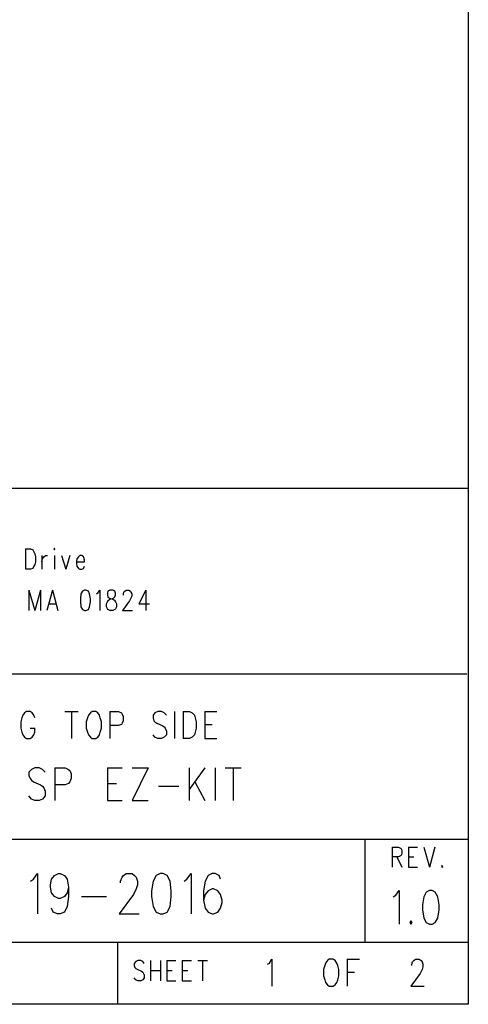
# Model space of a CAD drawing. Extents: x 11.9 to 28.1, y 10.8 to 21.2.
# Tile 11 of 13: x 27 to 28.1, y 10.8 to 13.2. Entities that reach past the tile are written whole.
import ezdxf

# ---------------------------------------------------------------- set-up
doc = ezdxf.new("R2010")
doc.units = 0
doc.header["$MEASUREMENT"] = 0
doc.layers.add('LAYNR1', color=2, linetype='Continuous')

msp = doc.modelspace()

# ---------------------------------------------------------------- linework, layer by layer
at = {"layer": 'LAYNR1'}
for points in [[(28.097, 21.199), (28.097, 10.799)], [(23.393, 12.049), (28.097, 12.049)], [(28.097, 12.049), (28.097, 10.816)], [(27.024, 11.902), (27.024, 11.853)], [(27.024, 11.902), (27.036, 11.902), (27.041, 11.9), (27.044, 11.895), (27.046, 11.89), (27.048, 11.883), (27.048, 11.871), (27.046, 11.864), (27.044, 11.86), (27.041, 11.855), (27.036, 11.853), (27.024, 11.853)], [(27.063, 11.886), (27.063, 11.853)], [(27.063, 11.871), (27.065, 11.878), (27.068, 11.883), (27.072, 11.886), (27.077, 11.886)], [(27.094, 11.886), (27.094, 11.853)], [(27.111, 11.886), (27.121, 11.853)], [(27.131, 11.886), (27.121, 11.853)], [(27.147, 11.871), (27.167, 11.871), (27.167, 11.876), (27.165, 11.881), (27.164, 11.883), (27.16, 11.886), (27.155, 11.886), (27.152, 11.883), (27.148, 11.878), (27.147, 11.871), (27.147, 11.867), (27.148, 11.86), (27.152, 11.855), (27.155, 11.853), (27.16, 11.853), (27.164, 11.855), (27.167, 11.86)], [(27.032, 11.802), (27.032, 11.753)], [(27.032, 11.802), (27.046, 11.753)], [(27.06, 11.802), (27.046, 11.753)], [(27.06, 11.802), (27.06, 11.753)], [(27.089, 11.802), (27.075, 11.753)], [(27.089, 11.802), (27.102, 11.753)], [(27.196, 11.793), (27.199, 11.795), (27.204, 11.802), (27.204, 11.753)], [(27.261, 11.79), (27.261, 11.793), (27.262, 11.797), (27.264, 11.8), (27.268, 11.802), (27.274, 11.802), (27.278, 11.8), (27.279, 11.797), (27.281, 11.793), (27.281, 11.788), (27.279, 11.783), (27.276, 11.776), (27.259, 11.753), (27.283, 11.753)], [(27.315, 11.802), (27.298, 11.769), (27.324, 11.769)], [(27.315, 11.802), (27.315, 11.753)], [(27.08, 11.769), (27.097, 11.769)], [(28.093, 11.599), (25.597, 11.599)], [(27.046, 11.493), (27.044, 11.499), (27.04, 11.505), (27.035, 11.508), (27.026, 11.508), (27.021, 11.505), (27.017, 11.499), (27.015, 11.493), (27.012, 11.483), (27.012, 11.468), (27.015, 11.458), (27.017, 11.452), (27.021, 11.446), (27.026, 11.443), (27.035, 11.443), (27.04, 11.446), (27.044, 11.452), (27.046, 11.458), (27.046, 11.468)], [(27.119, 11.508), (27.151, 11.508)], [(27.135, 11.508), (27.135, 11.443)], [(27.228, 11.508), (27.228, 11.443)], [(27.228, 11.508), (27.249, 11.508), (27.256, 11.505), (27.258, 11.502), (27.26, 11.496), (27.26, 11.486), (27.258, 11.48), (27.256, 11.477), (27.249, 11.474), (27.228, 11.474)], [(27.365, 11.499), (27.36, 11.505), (27.353, 11.508), (27.344, 11.508), (27.337, 11.505), (27.333, 11.499), (27.333, 11.493), (27.335, 11.486), (27.337, 11.483), (27.342, 11.48), (27.355, 11.474), (27.36, 11.471), (27.362, 11.468), (27.365, 11.461), (27.365, 11.452), (27.36, 11.446), (27.353, 11.443), (27.344, 11.443), (27.337, 11.446), (27.333, 11.452)], [(27.385, 11.508), (27.385, 11.443)], [(27.406, 11.508), (27.406, 11.443)], [(27.406, 11.508), (27.421, 11.508), (27.428, 11.505), (27.433, 11.499), (27.435, 11.493), (27.437, 11.483), (27.437, 11.468), (27.435, 11.458), (27.433, 11.452), (27.428, 11.446), (27.421, 11.443), (27.406, 11.443)], [(27.458, 11.508), (27.458, 11.443)], [(27.458, 11.508), (27.487, 11.508)], [(27.458, 11.477), (27.476, 11.477)], [(27.035, 11.468), (27.046, 11.468)], [(27.458, 11.443), (27.487, 11.443)], [(27.071, 11.361), (27.065, 11.368), (27.057, 11.372), (27.046, 11.372), (27.038, 11.368), (27.032, 11.361), (27.032, 11.353), (27.035, 11.346), (27.038, 11.342), (27.043, 11.338), (27.06, 11.331), (27.065, 11.327), (27.068, 11.323), (27.071, 11.315), (27.071, 11.304), (27.065, 11.296), (27.057, 11.293), (27.046, 11.293), (27.038, 11.296), (27.032, 11.304)], [(27.095, 11.372), (27.095, 11.293)], [(27.095, 11.372), (27.12, 11.372), (27.128, 11.368), (27.131, 11.365), (27.134, 11.357), (27.134, 11.346), (27.131, 11.338), (27.128, 11.334), (27.12, 11.331), (27.095, 11.331)], [(27.222, 11.372), (27.222, 11.293)], [(27.222, 11.372), (27.258, 11.372)], [(27.321, 11.372), (27.282, 11.293)], [(27.282, 11.372), (27.321, 11.372)], [(27.42, 11.372), (27.42, 11.293)], [(27.458, 11.372), (27.42, 11.319)], [(27.483, 11.372), (27.483, 11.293)], [(27.508, 11.372), (27.546, 11.372)], [(27.527, 11.372), (27.527, 11.293)], [(27.222, 11.334), (27.244, 11.334)], [(27.434, 11.338), (27.458, 11.293)], [(27.346, 11.327), (27.395, 11.327)], [(27.222, 11.293), (27.258, 11.293)], [(27.282, 11.293), (27.321, 11.293)], [(25.597, 11.199), (28.097, 11.199)], [(27.847, 10.949), (27.847, 11.199)], [(28.097, 11.199), (28.097, 10.949)], [(27.912, 11.18), (27.912, 11.131)], [(27.912, 11.18), (27.928, 11.18), (27.933, 11.177), (27.935, 11.175), (27.936, 11.17), (27.936, 11.166), (27.935, 11.161), (27.933, 11.159), (27.928, 11.156), (27.912, 11.156)], [(27.952, 11.18), (27.952, 11.131)], [(27.952, 11.18), (27.974, 11.18)], [(27.989, 11.18), (28.003, 11.131)], [(28.016, 11.18), (28.003, 11.131)], [(27.924, 11.156), (27.936, 11.131)], [(27.952, 11.156), (27.965, 11.156)], [(27.036, 11.097), (27.043, 11.102), (27.053, 11.116), (27.053, 11.018)], [(27.128, 11.083), (27.125, 11.069), (27.118, 11.06), (27.108, 11.055), (27.104, 11.055), (27.094, 11.06), (27.087, 11.069), (27.084, 11.083), (27.084, 11.088), (27.087, 11.102), (27.094, 11.111), (27.104, 11.116), (27.108, 11.116), (27.118, 11.111), (27.125, 11.102), (27.128, 11.083), (27.128, 11.06), (27.125, 11.036), (27.118, 11.022), (27.108, 11.018), (27.101, 11.018), (27.091, 11.022), (27.087, 11.032)], [(27.254, 11.093), (27.254, 11.097), (27.258, 11.107), (27.261, 11.111), (27.268, 11.116), (27.282, 11.116), (27.288, 11.111), (27.292, 11.107), (27.295, 11.097), (27.295, 11.088), (27.292, 11.079), (27.285, 11.065), (27.251, 11.018), (27.299, 11.018)], [(27.408, 11.097), (27.415, 11.102), (27.425, 11.116), (27.425, 11.018)], [(27.496, 11.102), (27.493, 11.111), (27.483, 11.116), (27.476, 11.116), (27.466, 11.111), (27.459, 11.097), (27.455, 11.074), (27.455, 11.051), (27.459, 11.032), (27.466, 11.022), (27.476, 11.018), (27.479, 11.018), (27.49, 11.022), (27.496, 11.032), (27.5, 11.046), (27.5, 11.051), (27.496, 11.065), (27.49, 11.074), (27.479, 11.079), (27.476, 11.079), (27.466, 11.074), (27.459, 11.065), (27.455, 11.051)], [(27.952, 11.131), (27.974, 11.131)], [(28.033, 11.135), (28.032, 11.133), (28.033, 11.131)], [(28.033, 11.131), (28.035, 11.133), (28.033, 11.135)], [(27.915, 11.059), (27.921, 11.063), (27.929, 11.075), (27.929, 10.993)], [(27.159, 11.06), (27.22, 11.06)], [(28.097, 10.949), (24.447, 10.949)], [(27.247, 10.949), (27.247, 10.799)], [(27.311, 10.898), (27.308, 10.903), (27.303, 10.905), (27.296, 10.905), (27.291, 10.903), (27.287, 10.898), (27.287, 10.893)], [(27.327, 10.905), (27.327, 10.856)], [(27.351, 10.905), (27.351, 10.856)], [(27.366, 10.905), (27.366, 10.856)], [(27.366, 10.905), (27.388, 10.905)], [(27.403, 10.905), (27.403, 10.856)], [(27.403, 10.905), (27.426, 10.905)], [(27.441, 10.905), (27.465, 10.905)], [(27.453, 10.905), (27.453, 10.856)], [(27.61, 10.896), (27.615, 10.899), (27.621, 10.908), (27.621, 10.843)], [(27.803, 10.908), (27.803, 10.843)], [(27.803, 10.908), (27.833, 10.908)], [(27.96, 10.893), (27.96, 10.896), (27.962, 10.902), (27.965, 10.905), (27.969, 10.908), (27.978, 10.908), (27.983, 10.905), (27.985, 10.902), (27.987, 10.896), (27.987, 10.89), (27.985, 10.883), (27.98, 10.874), (27.958, 10.843), (27.99, 10.843)], [(27.287, 10.893), (27.289, 10.888), (27.291, 10.886), (27.294, 10.884), (27.305, 10.879), (27.308, 10.877), (27.31, 10.874)], [(27.327, 10.881), (27.351, 10.881)], [(27.366, 10.881), (27.379, 10.881)], [(27.403, 10.881), (27.417, 10.881)], [(27.803, 10.877), (27.821, 10.877)], [(27.296, 10.856), (27.291, 10.858), (27.287, 10.863)], [(27.303, 10.856), (27.296, 10.856)], [(27.31, 10.874), (27.311, 10.87), (27.311, 10.863), (27.308, 10.858), (27.303, 10.856)], [(27.366, 10.856), (27.388, 10.856)], [(27.403, 10.856), (27.426, 10.856)], [(28.097, 10.799), (11.897, 10.799)], [(28.093, 10.799), (23.393, 10.799)], [(27.247, 10.799), (26.197, 10.799)]]:
    msp.add_lwpolyline(points, dxfattribs=at)
for points in [[(27.092, 11.902), (27.094, 11.9), (27.095, 11.902), (27.094, 11.904), (27.092, 11.902)], [(27.167, 11.802), (27.162, 11.8), (27.158, 11.793), (27.157, 11.781), (27.157, 11.774), (27.158, 11.762), (27.162, 11.755), (27.167, 11.753), (27.17, 11.753), (27.176, 11.755), (27.179, 11.762), (27.181, 11.774), (27.181, 11.781), (27.179, 11.793), (27.176, 11.8), (27.17, 11.802), (27.167, 11.802)], [(27.228, 11.802), (27.223, 11.8), (27.222, 11.795), (27.222, 11.79), (27.223, 11.786), (27.227, 11.783), (27.233, 11.781), (27.239, 11.778), (27.242, 11.774), (27.244, 11.769), (27.244, 11.762), (27.242, 11.757), (27.24, 11.755), (27.235, 11.753), (27.228, 11.753), (27.223, 11.755), (27.222, 11.757), (27.22, 11.762), (27.22, 11.769), (27.222, 11.774), (27.225, 11.778), (27.23, 11.781), (27.237, 11.783), (27.24, 11.786), (27.242, 11.79), (27.242, 11.795), (27.24, 11.8), (27.235, 11.802), (27.228, 11.802)], [(27.185, 11.508), (27.181, 11.505), (27.176, 11.499), (27.174, 11.493), (27.171, 11.483), (27.171, 11.468), (27.174, 11.458), (27.176, 11.452), (27.181, 11.446), (27.185, 11.443), (27.194, 11.443), (27.199, 11.446), (27.203, 11.452), (27.205, 11.458), (27.208, 11.468), (27.208, 11.483), (27.205, 11.493), (27.203, 11.499), (27.199, 11.505), (27.194, 11.508), (27.185, 11.508)], [(27.35, 11.116), (27.34, 11.111), (27.333, 11.097), (27.329, 11.074), (27.329, 11.06), (27.333, 11.036), (27.34, 11.022), (27.35, 11.018), (27.357, 11.018), (27.367, 11.022), (27.374, 11.036), (27.377, 11.06), (27.377, 11.074), (27.374, 11.097), (27.367, 11.111), (27.357, 11.116), (27.35, 11.116)], [(28.003, 11.075), (27.995, 11.071), (27.989, 11.059), (27.986, 11.04), (27.986, 11.028), (27.989, 11.008), (27.995, 10.997), (28.003, 10.993), (28.009, 10.993), (28.017, 10.997), (28.023, 11.008), (28.026, 11.028), (28.026, 11.04), (28.023, 11.059), (28.017, 11.071), (28.009, 11.075), (28.003, 11.075)], [(27.958, 11.001), (27.955, 10.997), (27.958, 10.993), (27.961, 10.997), (27.958, 11.001)], [(27.76, 10.908), (27.756, 10.905), (27.751, 10.899), (27.749, 10.893), (27.746, 10.883), (27.746, 10.868), (27.749, 10.858), (27.751, 10.852), (27.756, 10.846), (27.76, 10.843), (27.769, 10.843), (27.774, 10.846), (27.778, 10.852), (27.781, 10.858), (27.783, 10.868), (27.783, 10.883), (27.781, 10.893), (27.778, 10.899), (27.774, 10.905), (27.769, 10.908), (27.76, 10.908)]]:
    msp.add_lwpolyline(points, close=True, dxfattribs=at)

doc.saveas('drawing.dxf')
